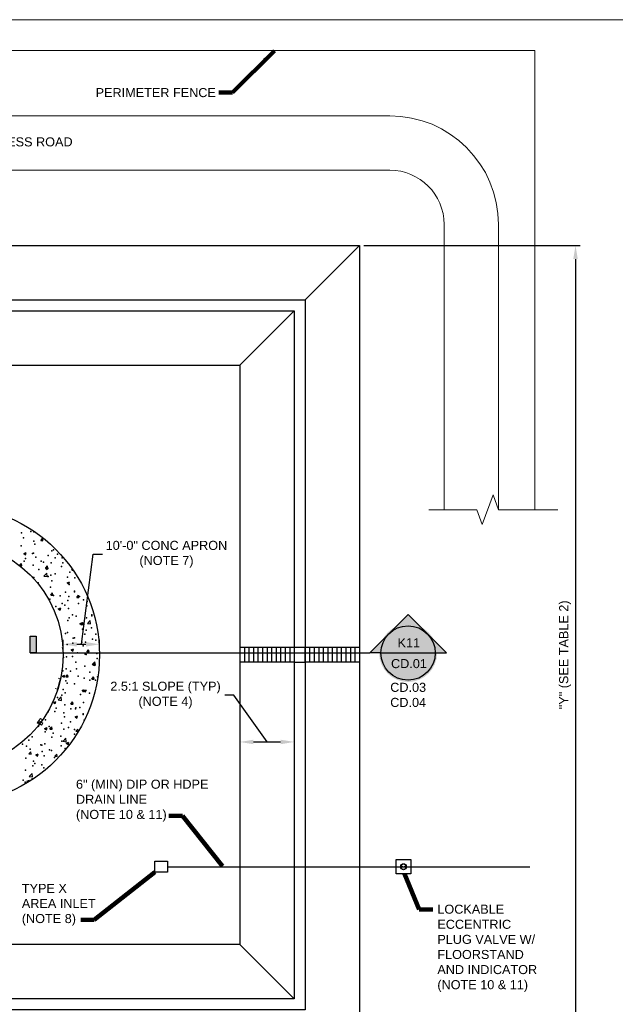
# Model space of a CAD drawing. Header units: feet. Extents: x -24674 to -17474, y 22058 to 26978.
# Tile 3 of 4: x -22708 to -20735, y 23716 to 26978. Entities that reach past the tile are written whole.
import ezdxf

# ---------------------------------------------------------------- set-up
doc = ezdxf.new("R2010")
doc.units = ezdxf.units.FT
doc.header["$MEASUREMENT"] = 0
doc.layers.get('DefPoints').update_dxf_attribs({"lineweight": 0})
for name, color, linetype, lineweight in [('C-FUEL-BERM', 5, 'Continuous', 30), ('C-PVMT-CONC', 2, 'Continuous', 25), ('C-SITE-STRS', 5, 'Continuous', 30), ('C-STRM-INLT', 2, 'Continuous', 30), ('G-ANNO-DIMS', 2, 'Continuous', 0), ('G-ANNO-MASK', 1, 'Continuous', 0), ('G-ANNO-NOTE', 4, 'Continuous', 30), ('M-DETL LGHT', 3, 'Continuous', 0), ('M-FNCE', 4, 'BARBWIRE_1', 0), ('M-ROAD', 3, 'Continuous', 0)]:
    doc.layers.add(name, color=color, linetype=linetype, lineweight=lineweight)
doc.layers.add('G-ANNO-NPLT', color=2, linetype='Continuous', lineweight=0, plot=False)
doc.styles.add("AEC_AC_23CivDims-CC_1_20'", font='arial.ttf', dxfattribs={"height": 30})
doc.styles.add("AEC_AC_55Text-LeftTop_1_20'", font='arial.ttf', dxfattribs={"height": 30})
doc.styles.add('Arial', font='arial.ttf')
doc.styles.add('Style-romans', font='romans.shx')
doc.linetypes.add('BARBWIRE_1', pattern='A,12,-1.2,["X",Style-romans,S=0.9,R=0,X=-0.3,Y=-0.45],-1.2', length=14.4)
doc.dimstyles.new("AEC_AC_23_Civ-Dims_20'", dxfattribs={"dimtxt": 30, "dimasz": 45, "dimexe": 15, "dimexo": 15, "dimgap": 15, "dimtad": 1, "dimlfac": 0.083333, "dimzin": 15, "dimdsep": 46, "dimtxsty": "AEC_AC_23CivDims-CC_1_20'", "dimcen": 0.09, "dimclrd": 256, "dimclre": 256, "dimazin": 2, "dimtfac": 1, "dimtmove": 1, "dimatfit": 3, "dimfxl": 1, "dimfrac": 1, "dimtolj": 1, "dimtzin": 15, "dimlwd": 30, "dimlwe": 30, "dimarcsym": 0})
doc.dimstyles.new("AEC_AC_55_Notes_1_20'", dxfattribs={"dimtxt": 30, "dimasz": 45, "dimexe": 15, "dimexo": 15, "dimgap": 15, "dimtad": 1, "dimjust": 1, "dimdec": 3, "dimzin": 15, "dimdsep": 46, "dimlunit": 5, "dimtxsty": "AEC_AC_55Text-LeftTop_1_20'", "dimcen": 0.09, "dimclrd": 256, "dimclre": 256, "dimazin": 2, "dimtfac": 0.7, "dimtdec": 3, "dimtmove": 1, "dimatfit": 1, "dimfxl": 1, "dimfrac": 1, "dimtolj": 1, "dimtzin": 15, "dimlwd": 30, "dimlwe": 30, "dimarcsym": 0})

# ---------------------------------------------------------------- blocks, each defined once
blk = doc.blocks.new('*U107')
at = {"layer": 'C-SITE-STRS'}
for p, q in [((-24, 90, 0), (-24, -90, 0)), ((-24, 90, 0), (24, 90, 0)), ((-24, 75, 0), (24, 75, 0)), ((24, 90, 0), (24, -90, 0)), ((-24, 60, 0), (24, 60, 0)), ((-24, 45, 0), (24, 45, 0)), ((-24, 30, 0), (24, 30, 0)), ((-24, 15, 0), (24, 15, 0)), ((-24, 0, 0), (24, 0, 0)), ((-24, -15, 0), (24, -15, 0)), ((-24, -30, 0), (24, -30, 0)), ((-24, -45, 0), (24, -45, 0)), ((-24, -60, 0), (24, -60, 0)), ((-24, -75, 0), (24, -75, 0)), ((-24, -90, 0), (24, -90, 0))]:
    blk.add_line(p, q, dxfattribs=at)
blk = doc.blocks.new('*U109')
at = {"layer": 'C-STRM-INLT', "extrusion": (-6.66285e-06, 8.06861e-06, -1)}
blk.add_hatch(color=256, dxfattribs=at).paths.add_polyline_path([(-6.9, -5.7), (-6.9, 5.7), (0, 0), (6.9, 5.7), (6.9, -5.7), (0, 0)])
at = {"layer": 'C-STRM-INLT'}
for radius in [9.87, 9.28]:
    blk.add_circle((0, 0, 0), radius, dxfattribs=at)
blk = doc.blocks.new('*D111')
at = {"layer": 'DefPoints', "color": 0, "transparency": 16777216}
for p in [(-21582.7, 26230), (-21582.7, 23518), (-20867.2, 23518)]:
    blk.add_point(p, dxfattribs=at)
at = {"layer": 'G-ANNO-DIMS', "lineweight": 30, "transparency": 16777216}
for p, q in [((-21567.7, 26230), (-20852.2, 26230)), ((-20867.2, 26185), (-20867.2, 23563)), ((-21567.7, 23518), (-20852.2, 23518))]:
    blk.add_line(p, q, dxfattribs=at)
at = {"layer": 'G-ANNO-DIMS', "transparency": 16777216}
for points in [[(-20874.7, 26185), (-20859.7, 26185), (-20867.2, 26230)], [(-20874.7, 23563), (-20859.7, 23563), (-20867.2, 23518)]]:
    blk.add_solid(points, dxfattribs=at)
at = {"layer": 'G-ANNO-DIMS', "color": 0, "lineweight": 30, "transparency": 16777216, "insert": (-20901.9, 24874), "char_height": 30, "attachment_point": 5, "rotation": 90, "style": "AEC_AC_23CivDims-CC_1_20'"}
blk.add_mtext('\\A1;"Y" (SEE TABLE 2)', dxfattribs=at)
blk = doc.blocks.new('*D114')
at = {"layer": 'DefPoints', "color": 0, "transparency": 16777216}
for p in [(-21978.7, 24625.4), (-21798.7, 24625.4), (-21798.7, 24585.3)]:
    blk.add_point(p, dxfattribs=at)
at = {"layer": 'G-ANNO-NOTE', "lineweight": 30, "transparency": 16777216}
for p, q in [((-21998.4, 24740.4), (-22028.4, 24740.4)), ((-21888.7, 24585.3), (-21998.4, 24740.4)), ((-21978.7, 24610.4), (-21978.7, 24570.3)), ((-21798.7, 24610.4), (-21798.7, 24570.3)), ((-21933.7, 24585.3), (-21843.7, 24585.3))]:
    blk.add_line(p, q, dxfattribs=at)
at = {"layer": 'G-ANNO-NOTE', "transparency": 16777216}
for points in [[(-21933.7, 24592.8), (-21933.7, 24577.8), (-21978.7, 24585.3)], [(-21843.7, 24592.8), (-21843.7, 24577.8), (-21798.7, 24585.3)]]:
    blk.add_solid(points, dxfattribs=at)
at = {"layer": 'G-ANNO-NOTE', "color": 0, "transparency": 16777216, "insert": (-22224.9, 24740.4), "char_height": 30, "attachment_point": 5, "style": "AEC_AC_23CivDims-CC_1_20'"}
blk.add_mtext('\\A1;2.5:1 SLOPE (TYP)\\P(NOTE 4)', dxfattribs=at)
blk = doc.blocks.new('*D113')
at = {"layer": 'DefPoints', "color": 0, "transparency": 16777216}
for p in [(-22443.7, 24908.8), (-22563.7, 24874), (-22443.7, 24874)]:
    blk.add_point(p, dxfattribs=at)
at = {"layer": 'G-ANNO-DIMS', "lineweight": 30, "transparency": 16777216}
for p, q in [((-22503.7, 24908.8), (-22464, 25207.1)), ((-22464, 25207.1), (-22434, 25207.1)), ((-22563.7, 24889), (-22563.7, 24923.8)), ((-22443.7, 24889), (-22443.7, 24923.8)), ((-22518.7, 24908.8), (-22488.7, 24908.8))]:
    blk.add_line(p, q, dxfattribs=at)
at = {"layer": 'G-ANNO-DIMS', "transparency": 16777216}
for points in [[(-22518.7, 24916.3), (-22518.7, 24901.3), (-22563.7, 24908.8)], [(-22488.7, 24916.3), (-22488.7, 24901.3), (-22443.7, 24908.8)]]:
    blk.add_solid(points, dxfattribs=at)
at = {"layer": 'G-ANNO-DIMS', "color": 0, "lineweight": 30, "transparency": 16777216, "insert": (-22221.8, 25207.1), "char_height": 30, "attachment_point": 5, "style": "AEC_AC_23CivDims-CC_1_20'"}
blk.add_mtext('\\A1;10\'-0" CONC APRON \\P(NOTE 7)', dxfattribs=at)
blk = doc.blocks.new('*U117')
h = blk.add_hatch(color=256)
h.dxf.hatch_style = 1
h.paths.add_polyline_path([(0, 0.53), (-0.265, 0.265, -0.414214), (0.265, 0.265)])
h.paths.add_polyline_path([(0.375, 0), (0.53, 0), (0.265, 0.265, -0.198912)])
h.paths.add_polyline_path([(-0.265, 0.265), (-0.53, 0), (-0.375, 0, -0.198912)])
at = {"true_color": 0xffffff}
h = blk.add_hatch(color=7, dxfattribs=at)
h.dxf.hatch_style = 1
edge = h.paths.add_edge_path()
edge.add_arc((0, 0), 0.4, 0, 360)
h = blk.add_hatch(color=256)
h.dxf.hatch_style = 1
h.paths.add_polyline_path([(-5.134, 0.234), (-5.134, 0), (-5.213, 0), (-5.213, 0.234)])
for p, q in [((-0.53, 0), (0, 0.53)), ((0, 0.53), (0.53, 0)), ((-5.213, 0), (-5.213, 0.234)), ((-5.213, 0.234), (-5.134, 0.234)), ((-5.134, 0.234), (-5.134, 0)), ((-5.213, 0), (-2.871, 0)), ((-2.871, 0), (-0.53, 0)), ((-0.375, 0), (-0.53, 0)), ((-0.375, 0), (0.375, 0)), ((0.375, 0), (0.53, 0)), ((-5.134, 0), (-5.213, 0))]:
    blk.add_line(p, q)
blk.add_circle((0, 0), 0.375)
at = {"style": 'Arial'}
for tag, p in [('DETAIL_001', (-0.106, 0.08)), ('2REFSHEET_001', (-0.232, -0.209))]:
    blk.add_attdef(tag, p, '', height=0.125, dxfattribs=at)

msp = doc.modelspace()

# ---------------------------------------------------------------- linework, layer by layer
at = {"layer": 'C-FUEL-BERM'}
for p, q in [((-21762.735, 26049.965, 66.892), (-21582.735, 26229.965, 66.892)), ((-21798.735, 26013.965, 66.892), (-21978.735, 25833.965, 66.892)), ((-21798.735, 23733.965, 66.892), (-21978.735, 23913.965, 66.892))]:
    msp.add_line(p, q, dxfattribs=at)
for points in [[(-24294.735, 26229.965, 66.892), (-21582.735, 26229.965, 66.892), (-21582.735, 23517.965, 66.892), (-24294.735, 23517.965, 66.892)], [(-24114.735, 26049.965, 66.892), (-21762.735, 26049.965, 66.892), (-21762.735, 23697.965, 66.892), (-24114.735, 23697.965, 66.892)], [(-24078.735, 26013.965, 66.892), (-21798.735, 26013.965, 66.892), (-21798.735, 23733.965, 66.892), (-24078.735, 23733.965, 66.892)], [(-23898.735, 25833.965, 66.892), (-21978.735, 25833.965, 66.892), (-21978.735, 23913.965, 66.892), (-23898.735, 23913.965, 66.892)]]:
    msp.add_3dface(points, dxfattribs=at)
at = {"layer": 'C-PVMT-CONC'}
for p, q in [((-22638.128, 25252.461, 66.892), (-22632.343, 25259.355, 66.892)), ((-22638.128, 25252.461, 66.892), (-22630.956, 25251.833, 66.892)), ((-22630.956, 25251.833, 66.892), (-22632.343, 25259.355, 66.892)), ((-22694.297, 25209.528, 66.892), (-22685.895, 25212.753, 66.892)), ((-22694.297, 25209.528, 66.892), (-22688.328, 25205.502, 66.892)), ((-22688.328, 25205.502, 66.892), (-22685.895, 25212.753, 66.892)), ((-22707.549, 25169.728, 66.892), (-22701.764, 25176.622, 66.892)), ((-22707.549, 25169.728, 66.892), (-22700.377, 25169.1, 66.892)), ((-22700.377, 25169.1, 66.892), (-22701.764, 25176.622, 66.892)), ((-22622.668, 25161.214, 66.892), (-22614.266, 25164.439, 66.892)), ((-22622.668, 25161.214, 66.892), (-22616.699, 25157.187, 66.892)), ((-22621.478, 25162.198, 66.892), (-22615.693, 25169.092, 66.892)), ((-22621.478, 25162.198, 66.892), (-22614.305, 25161.57, 66.892)), ((-22616.699, 25157.187, 66.892), (-22614.266, 25164.439, 66.892)), ((-22614.305, 25161.57, 66.892), (-22615.693, 25169.092, 66.892)), ((-22535.407, 25154.667, 66.892), (-22533.006, 25157.529, 66.892)), ((-22535.407, 25154.667, 66.892), (-22530.74, 25154.259, 66.892)), ((-22627.705, 25134.796, 66.892), (-22618.359, 25144.537, 66.892)), ((-22627.705, 25134.796, 66.892), (-22617.033, 25133.141, 66.892)), ((-22617.033, 25133.141, 66.892), (-22618.359, 25144.537, 66.892)), ((-22551.039, 25112.899, 66.892), (-22542.637, 25116.125, 66.892)), ((-22551.039, 25112.899, 66.892), (-22545.07, 25108.873, 66.892)), ((-22545.07, 25108.873, 66.892), (-22542.637, 25116.125, 66.892)), ((-22604.828, 25071.935, 66.892), (-22599.043, 25078.829, 66.892)), ((-22604.828, 25071.935, 66.892), (-22597.655, 25071.307, 66.892)), ((-22597.655, 25071.307, 66.892), (-22599.043, 25078.829, 66.892)), ((-22518.757, 25064.404, 66.892), (-22512.971, 25071.299, 66.892)), ((-22518.757, 25064.404, 66.892), (-22511.584, 25063.777, 66.892)), ((-22511.584, 25063.777, 66.892), (-22512.971, 25071.299, 66.892)), ((-22580.237, 25025.881, 66.892), (-22571.835, 25029.107, 66.892)), ((-22580.237, 25025.881, 66.892), (-22574.268, 25021.855, 66.892)), ((-22574.268, 25021.855, 66.892), (-22571.835, 25029.107, 66.892)), ((-22508.608, 24977.567, 66.892), (-22500.206, 24980.792, 66.892)), ((-22508.608, 24977.567, 66.892), (-22502.639, 24973.541, 66.892)), ((-22502.639, 24973.541, 66.892), (-22500.206, 24980.792, 66.892)), ((-22502.106, 24974.141, 66.892), (-22496.321, 24981.036, 66.892)), ((-22502.106, 24974.141, 66.892), (-22494.934, 24973.514, 66.892)), ((-22494.934, 24973.514, 66.892), (-22496.321, 24981.036, 66.892)), ((-22483.727, 24978.177, 66.892), (-22474.38, 24987.918, 66.892)), ((-22483.727, 24978.177, 66.892), (-22473.055, 24976.522, 66.892)), ((-22473.055, 24976.522, 66.892), (-22474.38, 24987.918, 66.892)), ((-22564.355, 24890.781, 66.892), (-22565.742, 24898.303, 66.892)), ((-22537.806, 24890.549, 66.892), (-22529.404, 24893.774, 66.892)), ((-22537.806, 24890.549, 66.892), (-22531.837, 24886.523, 66.892)), ((-22531.837, 24886.523, 66.892), (-22529.404, 24893.774, 66.892)), ((-22485.456, 24883.878, 66.892), (-22479.671, 24890.773, 66.892)), ((-22478.284, 24883.251, 66.892), (-22479.671, 24890.773, 66.892)), ((-22485.456, 24883.878, 66.892), (-22478.284, 24883.251, 66.892)), ((-22467.818, 24841.42, 66.892), (-22457.145, 24839.765, 66.892)), ((-22467.817, 24841.421, 66.892), (-22458.471, 24851.162, 66.892)), ((-22466.177, 24842.235, 66.892), (-22457.775, 24845.46, 66.892)), ((-22466.177, 24842.235, 66.892), (-22460.208, 24838.209, 66.892)), ((-22460.208, 24838.209, 66.892), (-22457.775, 24845.46, 66.892)), ((-22457.145, 24839.765, 66.892), (-22458.471, 24851.161, 66.892)), ((-22567.004, 24803.531, 66.892), (-22558.602, 24806.756, 66.892)), ((-22567.004, 24803.531, 66.892), (-22561.035, 24799.505, 66.892)), ((-22561.035, 24799.505, 66.892), (-22558.602, 24806.756, 66.892)), ((-22554.877, 24801.145, 66.892), (-22549.092, 24808.04, 66.892)), ((-22554.877, 24801.145, 66.892), (-22547.705, 24800.518, 66.892)), ((-22547.705, 24800.518, 66.892), (-22549.092, 24808.04, 66.892)), ((-22468.806, 24793.615, 66.892), (-22463.021, 24800.51, 66.892)), ((-22468.806, 24793.615, 66.892), (-22461.633, 24792.988, 66.892)), ((-22461.633, 24792.988, 66.892), (-22463.021, 24800.51, 66.892)), ((-22579.977, 24724.526, 66.892), (-22570.63, 24734.268, 66.892)), ((-22569.305, 24722.871, 66.892), (-22570.63, 24734.267, 66.892)), ((-22495.375, 24755.217, 66.892), (-22486.973, 24758.442, 66.892)), ((-22495.375, 24755.217, 66.892), (-22489.406, 24751.191, 66.892)), ((-22489.406, 24751.191, 66.892), (-22486.973, 24758.442, 66.892)), ((-22596.202, 24716.513, 66.892), (-22587.799, 24719.738, 66.892)), ((-22596.202, 24716.513, 66.892), (-22590.233, 24712.487, 66.892)), ((-22590.233, 24712.487, 66.892), (-22587.799, 24719.738, 66.892)), ((-22579.977, 24724.526, 66.892), (-22569.305, 24722.871, 66.892)), ((-22538.227, 24710.882, 66.892), (-22532.442, 24717.777, 66.892)), ((-22538.227, 24710.882, 66.892), (-22531.055, 24710.255, 66.892)), ((-22531.055, 24710.255, 66.892), (-22532.442, 24717.777, 66.892)), ((-22524.573, 24668.199, 66.892), (-22516.171, 24671.424, 66.892)), ((-22524.573, 24668.199, 66.892), (-22518.604, 24664.173, 66.892)), ((-22518.604, 24664.173, 66.892), (-22516.171, 24671.424, 66.892)), ((-22625.399, 24629.495, 66.892), (-22616.997, 24632.72, 66.892)), ((-22625.399, 24629.495, 66.892), (-22619.43, 24625.469, 66.892)), ((-22619.43, 24625.469, 66.892), (-22616.997, 24632.72, 66.892)), ((-22607.648, 24628.15, 66.892), (-22601.863, 24635.044, 66.892)), ((-22600.476, 24627.522, 66.892), (-22601.863, 24635.044, 66.892)), ((-22607.648, 24628.15, 66.892), (-22600.476, 24627.522, 66.892)), ((-22564.067, 24587.77, 66.892), (-22554.72, 24597.511, 66.892)), ((-22553.395, 24586.114, 66.892), (-22554.721, 24597.511, 66.892)), ((-22521.577, 24620.619, 66.892), (-22515.792, 24627.514, 66.892)), ((-22521.577, 24620.619, 66.892), (-22514.404, 24619.992, 66.892)), ((-22514.404, 24619.992, 66.892), (-22515.792, 24627.514, 66.892)), ((-22564.068, 24587.769, 66.892), (-22553.395, 24586.114, 66.892)), ((-22553.771, 24581.181, 66.892), (-22545.368, 24584.406, 66.892)), ((-22553.771, 24581.181, 66.892), (-22547.802, 24577.155, 66.892)), ((-22547.802, 24577.155, 66.892), (-22545.368, 24584.406, 66.892)), ((-22677.069, 24545.417, 66.892), (-22671.284, 24552.311, 66.892)), ((-22677.069, 24545.417, 66.892), (-22669.897, 24544.789, 66.892)), ((-22669.897, 24544.789, 66.892), (-22671.284, 24552.311, 66.892)), ((-22654.597, 24542.477, 66.892), (-22646.195, 24545.702, 66.892)), ((-22654.597, 24542.477, 66.892), (-22648.628, 24538.451, 66.892)), ((-22648.628, 24538.451, 66.892), (-22646.195, 24545.702, 66.892)), ((-22590.998, 24537.886, 66.892), (-22585.213, 24544.781, 66.892)), ((-22590.998, 24537.886, 66.892), (-22583.825, 24537.259, 66.892)), ((-22583.825, 24537.259, 66.892), (-22585.213, 24544.781, 66.892)), ((-22676.227, 24470.876, 66.892), (-22666.88, 24480.617, 66.892)), ((-22676.227, 24470.875, 66.892), (-22665.555, 24469.22, 66.892)), ((-22665.555, 24469.22, 66.892), (-22666.88, 24480.616, 66.892)), ((-22683.795, 24455.459, 66.892), (-22675.393, 24458.684, 66.892)), ((-22683.795, 24455.459, 66.892), (-22679.278, 24452.412, 66.892)), ((-22677.031, 24453.803, 66.892), (-22675.393, 24458.684, 66.892))]:
    msp.add_line(p, q, dxfattribs=at)
for radius in [495, 375]:
    msp.add_circle((-22938.735, 24873.965, 66.892), radius, dxfattribs=at)
for p in [(-22671.314, 25282.219, 66.892), (-22660.473, 25281.753, 66.892), (-22701.355, 25278.264, 66.892), (-22694.865, 25261.517, 66.892), (-22660.831, 25250.59, 66.892), (-22630.806, 25258.81, 66.892), (-22702.882, 25234.89, 66.892), (-22657.435, 25240.873, 66.892), (-22601.677, 25218.325, 66.892), (-22595.445, 25222.166, 66.892), (-22692.932, 25184.078, 66.892), (-22689.003, 25193.543, 66.892), (-22665.427, 25210.154, 66.892), (-22662.29, 25210.643, 66.892), (-22654.175, 25197.491, 66.892), (-22636.673, 25183.806, 66.892), (-22613.217, 25203.521, 66.892), (-22590.116, 25194.784, 66.892), (-22583.176, 25207.476, 66.892), (-22566.691, 25195.818, 66.892), (-22706.656, 25171.793, 66.892), (-22663.749, 25170.695, 66.892), (-22644.785, 25156.191, 66.892), (-22628.873, 25181.372, 66.892), (-22614.744, 25160.146, 66.892), (-22603.136, 25178.378, 66.892), (-22569.297, 25166.13, 66.892), (-22564.814, 25178.665, 66.892), (-22665.208, 25130.748, 66.892), (-22660.826, 25129.798, 66.892), (-22613.99, 25133.787, 66.892), (-22604.596, 25138.43, 66.892), (-22600.865, 25118.8, 66.892), (-22590.844, 25141.811, 66.892), (-22549.931, 25131.081, 66.892), (-22542.269, 25147.428, 66.892), (-22525.079, 25128.778, 66.892), (-22646.313, 25112.817, 66.892), (-22606.055, 25098.483, 66.892), (-22543.728, 25107.48, 66.892), (-22607.514, 25058.536, 66.892), (-22595.799, 25070.211, 66.892), (-22573.3, 25069.761, 66.892), (-22556.647, 25081.448, 66.892), (-22547.998, 25053.642, 66.892), (-22545.188, 25067.533, 66.892), (-22526.606, 25085.403, 66.892), (-22525.816, 25082.224, 66.892), (-22509.241, 25067.055, 66.892), (-22497.062, 25055.876, 66.892), (-22588.216, 25034.119, 66.892), (-22567.045, 25043.863, 66.892), (-22558.175, 25038.074, 66.892), (-22546.647, 25027.586, 66.892), (-22512.727, 25044.057, 66.892), (-22485.034, 25036.035, 66.892), (-22483.939, 25050.936, 66.892), (-22544.295, 24996.728, 66.892), (-22533.115, 25006.058, 66.892), (-22521.216, 25001.868, 66.892), (-22486.494, 24996.088, 66.892), (-22469.056, 25003.351, 66.892), (-22468.509, 25006.705, 66.892), (-22548.106, 24987.639, 66.892), (-22500.078, 24959.376, 66.892), (-22487.953, 24956.141, 66.892), (-22470.037, 24963.331, 66.892), (-22556.483, 24944.738, 66.892), (-22549.565, 24947.691, 66.892), (-22531.182, 24928.619, 66.892), (-22526.17, 24930.269, 66.892), (-22492.425, 24942.032, 66.892), (-22467.123, 24925.913, 66.892), (-22456.188, 24942.281, 66.892), (-22551.024, 24907.744, 66.892), (-22531.646, 24912.046, 66.892), (-22501.605, 24916.001, 66.892), (-22497.416, 24903.921, 66.892), (-22489.412, 24916.193, 66.892), (-22456.157, 24921.985, 66.892), (-22563.214, 24864.717, 66.892), (-22552.483, 24867.797, 66.892), (-22533.173, 24868.672, 66.892), (-22516.299, 24881.034, 66.892), (-22490.871, 24876.246, 66.892), (-22487.726, 24874.655, 66.892), (-22452.24, 24878.328, 66.892), (-22451.587, 24861.926, 66.892), (-22553.943, 24827.85, 66.892), (-22521.569, 24849.913, 66.892), (-22519.294, 24827.326, 66.892), (-22492.33, 24836.299, 66.892), (-22564.742, 24821.343, 66.892), (-22539.667, 24819.715, 66.892), (-22514.365, 24803.596, 66.892), (-22493.789, 24796.352, 66.892), (-22475.608, 24817.008, 66.892), (-22450.307, 24800.889, 66.892), (-22555.402, 24787.902, 66.892), (-22550.862, 24779.996, 66.892), (-22526.524, 24778.314, 66.892), (-22475.076, 24789.974, 66.892), (-22456.542, 24790.326, 66.892), (-22582.431, 24732.667, 66.892), (-22567.752, 24739.953, 66.892), (-22563.541, 24758.718, 66.892), (-22556.861, 24747.955, 66.892), (-22506.645, 24742.644, 66.892), (-22499.482, 24756.011, 66.892), (-22497.77, 24751.966, 66.892), (-22495.249, 24756.404, 66.892), (-22476.604, 24746.599, 66.892), (-22586.909, 24697.399, 66.892), (-22558.32, 24708.008, 66.892), (-22538.213, 24695.315, 66.892), (-22522.851, 24694.692, 66.892), (-22521.923, 24697.959, 66.892), (-22508.172, 24699.27, 66.892), (-22496.708, 24716.457, 66.892), (-22613.999, 24685.338, 66.892), (-22591.906, 24685.946, 66.892), (-22561.608, 24681.28, 66.892), (-22559.779, 24668.06, 66.892), (-22498.167, 24676.51, 66.892), (-22497.549, 24678.573, 66.892), (-22645.567, 24638.008, 66.892), (-22622.106, 24659.063, 66.892), (-22610.784, 24636.401, 66.892), (-22569.781, 24647.986, 66.892), (-22546.725, 24633.695, 66.892), (-22539.741, 24651.941, 66.892), (-22494.293, 24657.924, 66.892), (-22666.842, 24602.334, 66.892), (-22623.565, 24619.116, 66.892), (-22601.35, 24600.656, 66.892), (-22596.86, 24614.346, 66.892), (-22571.309, 24604.611, 66.892), (-22561.239, 24628.113, 66.892), (-22526.878, 24626.359, 66.892), (-22525.861, 24610.595, 66.892), (-22698.21, 24577.789, 66.892), (-22685.637, 24571.487, 66.892), (-22677.136, 24590.679, 66.892), (-22638.089, 24575.986, 66.892), (-22634.152, 24575.082, 66.892), (-22625.024, 24579.169, 66.892), (-22570.093, 24572.375, 66.892), (-22568.106, 24587.998, 66.892), (-22562.698, 24588.166, 66.892), (-22687.096, 24531.539, 66.892), (-22672.909, 24561.67, 66.892), (-22632.918, 24553.327, 66.892), (-22626.483, 24539.222, 66.892), (-22608.85, 24558.963, 66.892), (-22602.877, 24557.282, 66.892), (-22592.259, 24533.991, 66.892), (-22557.429, 24563.265, 66.892), (-22664.486, 24505.997, 66.892), (-22662.242, 24521.978, 66.892), (-22658.026, 24514.085, 66.892), (-22634.446, 24509.952, 66.892), (-22627.943, 24499.274, 66.892), (-22688.555, 24491.592, 66.892), (-22696.055, 24458.668, 66.892), (-22690.014, 24451.645, 66.892), (-22681.394, 24452.766, 66.892), (-22666.014, 24462.623, 66.892)]:
    msp.add_point(p, dxfattribs=at)
at = {"layer": 'C-SITE-STRS'}
msp.add_3dface([(-21762.735, 24897.965, 66.892), (-21798.735, 24897.965, 66.892), (-21798.735, 24849.965, 66.892), (-21762.735, 24849.965, 66.892)], dxfattribs=at)
at = {"layer": 'C-STRM-INLT'}
msp.add_line((-22218.735, 24171.965, 66.892), (-21018.735, 24171.965, 66.892), dxfattribs=at)
for points in [[(-22218.735, 24153.965, 66.892), (-22260.735, 24153.965, 66.892), (-22260.735, 24189.965, 66.892), (-22218.735, 24189.965, 66.892)], [(-21460.844, 24195.965, 66.892), (-21412.844, 24195.965, 66.892), (-21412.844, 24147.965, 66.892), (-21460.844, 24147.965, 66.892)]]:
    msp.add_3dface(points, dxfattribs=at)
at = {"layer": 'G-ANNO-MASK', "linetype": 'Continuous', "ltscale": 3, "flags": 128}
msp.add_lwpolyline([(-21353.037, 25354.699), (-21194.185, 25354.699), (-21176.185, 25305.244), (-21140.186, 25404.153), (-21122.186, 25354.699), (-20925.364, 25354.699)], dxfattribs=at)
at = {"layer": 'G-ANNO-NPLT'}
msp.add_3dface([(-24674.191, 22058.229, 66.892), (-17474.191, 22058.229, 66.892), (-17474.191, 26978.229, 66.892), (-24674.191, 26978.229, 66.892)], dxfattribs=at)
at = {"layer": 'M-DETL LGHT'}
for p, q in [((-22573.123, 24797.284, 66.892), (-22583.869, 24757.183, 66.892)), ((-22572.13, 24797.127, 66.892), (-22582.903, 24756.924, 66.892)), ((-22580.966, 24796.781, 66.892), (-22573.775, 24794.854, 66.892)), ((-22573.096, 24797.386, 66.892), (-22572.13, 24797.127, 66.892)), ((-22590.279, 24762.006, 66.892), (-22583.092, 24760.081, 66.892)), ((-22583.869, 24757.183, 66.892), (-22582.903, 24756.924, 66.892)), ((-22650.045, 24648.909, 66.892), (-22639.213, 24663.284, 66.892)), ((-22639.213, 24663.284, 66.892), (-22632.824, 24658.47, 66.892)), ((-22650.045, 24648.909, 66.892), (-22643.656, 24644.094, 66.892)), ((-22643.656, 24644.094, 66.892), (-22632.824, 24658.47, 66.892)), ((-22642.453, 24645.691, 66.892), (-22636.064, 24640.877, 66.892)), ((-22637.638, 24652.08, 66.892), (-22631.249, 24647.266, 66.892)), ((-22636.064, 24640.877, 66.892), (-22631.249, 24647.266, 66.892))]:
    msp.add_line(p, q, dxfattribs=at)
msp.add_arc((-22643.934, 24651.816, 66.892), 3.115, 189.509802, 84.570751, dxfattribs=at)
at = {"layer": 'M-FNCE', "ltscale": 20}
for q in [(-24472.254, 26875.834), (-21002.384, 25354.699)]:
    msp.add_line((-21002.384, 26875.834), q, dxfattribs=at)
at = {"layer": 'M-ROAD', "ltscale": 3}
for p, q in [((-21482.382, 26659.835), (-24472.254, 26659.835)), ((-21302.383, 25354.699), (-21302.383, 26299.836)), ((-21122.383, 26299.836), (-21122.383, 25354.699))]:
    msp.add_line(p, q, dxfattribs=at)
at = {"layer": 'M-ROAD', "ltscale": 3, "flags": 128}
msp.add_lwpolyline([(-21482.382, 26479.835), (-24472.254, 26479.835)], dxfattribs=at)
at = {"layer": 'M-ROAD', "ltscale": 3}
for radius in [359.999, 179.999]:
    msp.add_arc((-21482.382, 26299.836), radius, 0, 90, dxfattribs=at)

# ---------------------------------------------------------------- block references
at = {"layer": 'C-SITE-STRS', "rotation": 270}
for p in [(-21888.736, 24873.964, 66.89), (-21672.736, 24873.964, 66.89)]:
    msp.add_blockref('*U107', p, dxfattribs=at)
at = {"layer": 'C-STRM-INLT'}
msp.add_blockref('*U109', (-21436.844, 24171.964, 66.892), dxfattribs=at)
at = {"layer": 'G-ANNO-NOTE'}
ref = msp.add_blockref('*U117', (-21421.571, 24880.104), dxfattribs=dict(at, xscale=240.0000007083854, yscale=240.0000007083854, zscale=240.0000007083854))
ref.add_attrib('DETAIL_001', 'K11', (-21456.544, 24898.854), dxfattribs={"layer": '0', "height": 30, "style": 'Arial'})
ref.add_attrib('2REFSHEET_001', 'CD.01', (-21478.164, 24829.89), dxfattribs={"layer": '0', "height": 30, "style": 'Arial'})

# ---------------------------------------------------------------- texts
at = {"layer": 'G-ANNO-NOTE', "char_height": 30, "style": "AEC_AC_55Text-LeftTop_1_20'"}
for s, insert, attachment_point in [('PERIMETER FENCE', (-22456.358, 26721.28), 7), ('ACCESS ROAD', (-22837.659, 26588.456), 1), ('6" (MIN) DIP OR HDPE\\PDRAIN LINE\\P(NOTE 10 & 11)', (-22521.438, 24321.257), 7), ('TYPE X\\PAREA INLET\\P(NOTE 8)', (-22700.71, 24115.24, 66.892), 1), ('LOCKABLE \\PECCENTRIC\\PPLUG VALVE W/\\PFLOORSTAND\\PAND INDICATOR\\P(NOTE 10 & 11)', (-21324.786, 24046.204, 66.892), 1)]:
    msp.add_mtext(s, dxfattribs=dict(at, insert=insert, attachment_point=attachment_point))
at = {"layer": 'G-ANNO-NOTE', "insert": (-21361.989, 24781.211), "char_height": 30, "attachment_point": 3, "rotation": 359.93959, "style": "AEC_AC_55Text-LeftTop_1_20'"}
msp.add_mtext(' CD.03\\PCD.04  ', dxfattribs=at)

# ---------------------------------------------------------------- dimensions: what is measured, and where the dimension line sits
at = {"layer": 'G-ANNO-DIMS', "lineweight": 30}
dim = msp.add_linear_dim(base=(-20867.246, 23517.965, 66.892), p1=(-21582.735, 26229.965, 66.892), p2=(-21582.735, 23517.965, 66.892), angle=270, text='"Y" (SEE TABLE 2)', dimstyle="AEC_AC_23_Civ-Dims_20'", override={"dimpost": "'"}, dxfattribs=at)
dim.commit()
dim.dimension.update_dxf_attribs({"geometry": '*D111', "text_midpoint": (-20901.912, 24873.965, 66.892)})
dim = msp.add_linear_dim(base=(-22443.735, 24908.75, 66.892), p1=(-22563.735, 24873.965, 66.892), p2=(-22443.735, 24873.965, 66.892), text='10\'-0" CONC APRON \\P(NOTE 7)', dimstyle="AEC_AC_23_Civ-Dims_20'", override={"dimtad": 0, "dimpost": "'"}, dxfattribs=at)
dim.commit()
dim.dimension.update_dxf_attribs({"geometry": '*D113', "text_midpoint": (-22419.048, 25207.084, 66.892), "dimtype": 160})
at = {"layer": 'G-ANNO-NOTE'}
dim = msp.add_linear_dim(base=(-21798.735, 24585.273, 66.892), p1=(-21978.735, 24625.363, 66.892), p2=(-21798.735, 24625.363, 66.892), text='2.5:1 SLOPE (TYP)\\P(NOTE 4)', dimstyle="AEC_AC_23_Civ-Dims_20'", override={"dimtad": 0, "dimpost": "'"}, dxfattribs=at)
dim.commit()
dim.dimension.update_dxf_attribs({"geometry": '*D114', "text_midpoint": (-22043.415, 24740.442, 66.892), "dimtype": 160})

# ---------------------------------------------------------------- leaders
at = {"layer": 'G-ANNO-NOTE', "lineweight": 25, "annotation_type": 0, "has_hookline": 1, "hookline_direction": 1, "text_width": 392.701}
msp.add_leader([(-21864.492, 26875.429), (-22003.523, 26736.794), (-22048.523, 26736.794)], dimstyle="AEC_AC_55_Notes_1_20'", override={"dimtad": 0, "dimclrd": 0, "dimlwd": 65534}, dxfattribs=at)
at = {"layer": 'G-ANNO-NOTE', "lineweight": 30, "annotation_type": 0, "has_hookline": 1}
for points, hookline_direction, text_width in [([(-22035.95, 24173.544), (-22168.599, 24340.933), (-22213.599, 24340.933)], 1, 434.836), ([(-22260.735, 24153.965, 66.892), (-22460.784, 23995.564, 66.892), (-22505.784, 23995.564, 66.892)], 1, 243.704), ([(-21433.074, 24147.965, 66.892), (-21384.786, 24030.689, 66.892), (-21339.786, 24030.689, 66.892)], 0, 330.102)]:
    msp.add_leader(points, dimstyle="AEC_AC_55_Notes_1_20'", override={"dimtad": 0, "dimclrd": 0, "dimlwd": 65534}, dxfattribs=dict(at, hookline_direction=hookline_direction, text_width=text_width))

doc.saveas('drawing.dxf')
